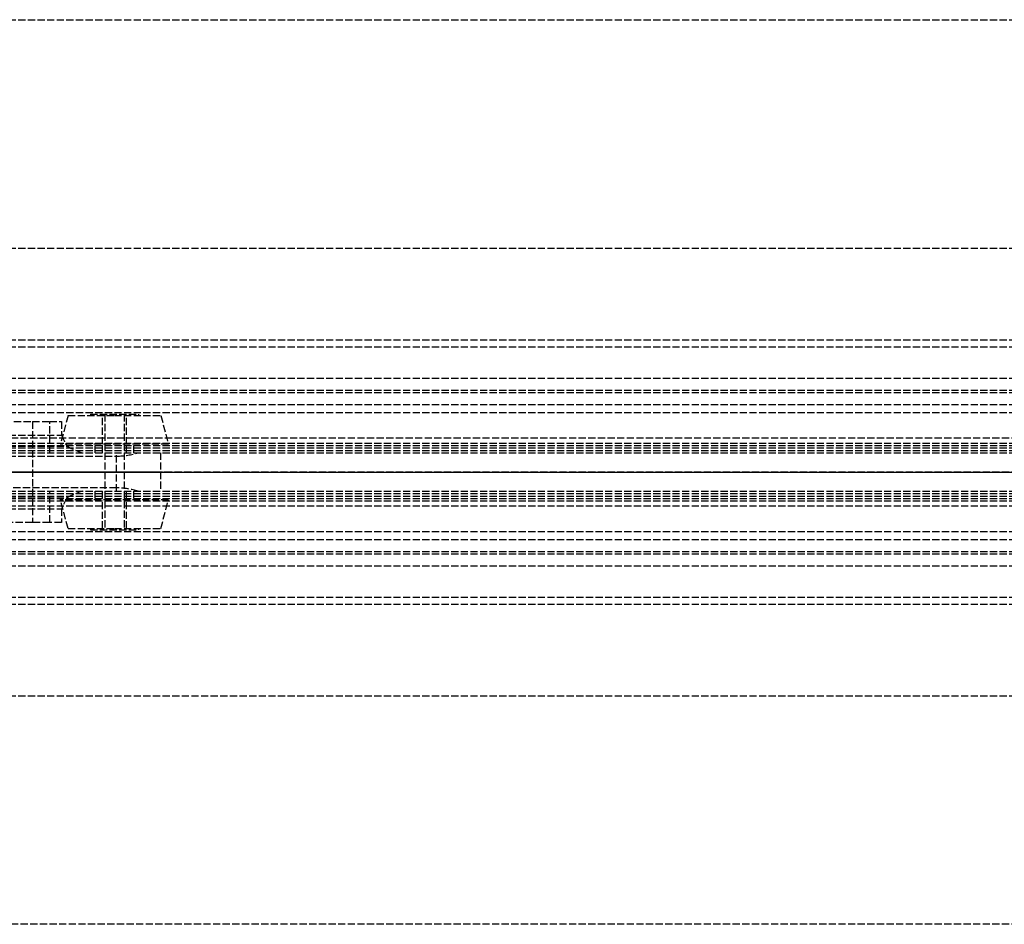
# Model space of a CAD drawing. Header units: millimetres. Extents: x 0 to 2080, y -94 to 94.
# Tile 11 of 13: x 402 to 607, y -94 to 94. Entities that reach past the tile are written whole.
import ezdxf

# ---------------------------------------------------------------- set-up
doc = ezdxf.new("R2010")
doc.units = ezdxf.units.MM
doc.header["$LTSCALE"] = 10
doc.linetypes.add('ALLCAD_Strich', pattern=[0.2, 0.15, -0.05])
doc.layers.add('BESCH_KONT_sich_schn_ansi_2d', color=40, linetype='Continuous')
doc.layers.add('BESCH_KONT_sich_schn_grun_2d', color=10, linetype='Continuous')

msp = doc.modelspace()

# ---------------------------------------------------------------- linework, layer by layer
at = {"layer": 'BESCH_KONT_sich_schn_ansi_2d', "linetype": 'ALLCAD_Strich'}
for p, q in [((0, 0, 2368), (2080, 0, 2368)), ((2080, 0, 2418), (0, 0, 2418)), ((0, 0, 2321.5), (980, 0, 2321.5)), ((2050, 0, 2361.5), (0, 0, 2361.5)), ((2050, 0, 2362), (0, 0, 2362)), ((0, 0, 2359), (2050, 0, 2359)), ((0, 0, 2359.5), (2050, 0, 2359.5)), ((0, 0, 2353), (2050, 0, 2353)), ((0, 0, 2324), (2050, 0, 2324)), ((2050, 0, 2325.5), (0, 0, 2325.5)), ((0, 0, 2352.5), (2050, 0, 2352.5)), ((0, 0, 2326.5), (2050, 0, 2326.5)), ((0, 0, 2322), (2050, 0, 2322)), ((0, 0, 2355), (2050, 0, 2355)), ((0, 0, 2350.5), (2050, 0, 2350.5)), ((0, 0, 2350), (2050, 0, 2350)), ((978, 0, 9), (2, 0, 9)), ((114, 0, 2326.8), (411.02, 0, 2326.8)), ((114, 0, 2325.48), (412.1, 0, 2325.48)), ((422.45, 0, 2321.7), (114, 0, 2321.7)), ((157, 0, 2294), (867, 0, 2294)), ((404.95, 0, 2340.3), (391.1, 0, 2343.7)), ((408.54, 0, 2340.3), (404.95, 0, 2340.3)), ((408.54, 0, 2334.5), (408.54, 0, 2340.3)), ((408.54, 0, 2340.3), (422.45, 0, 2340.3)), ((415.33, 0, 2322.96), (426.93, 0, 2322.96)), ((426.93, 0, 2322.96), (415.33, 0, 2322.96))]:
    msp.add_line(p, q, dxfattribs=at)
at = {"layer": 'BESCH_KONT_sich_schn_ansi_2d', "linetype": 'ALLCAD_Strich', "extrusion": (0, 1, 0)}
for radius in [11.25, 2]:
    msp.add_circle((-422, 2335.5), radius, dxfattribs=at)
at = {"layer": 'BESCH_KONT_sich_schn_ansi_2d', "linetype": 'ALLCAD_Strich', "extrusion": (0, -1, 0)}
for radius in [9.64, 5, 4, 2.5]:
    msp.add_circle((422, 2335.5), radius, dxfattribs=at)
at = {"layer": 'BESCH_KONT_sich_schn_ansi_2d', "linetype": 'ALLCAD_Strich', "extrusion": (0, 1, 0)}
for centre, radius, start, end in [((-421.75, 2334.5), 13.21, 324.3334, 0), ((-421.75, 2334.5), 13.21, 316.9529, 324.3334), ((-421.75, 2334.5), 13.21, 299.1028, 316.9529), ((-422.25, 2331), 9.3, 91.2455, 239.8345), ((-422.25, 2331), 9.3, 239.8345, 268.7545)]:
    msp.add_arc(centre, radius, start, end, dxfattribs=at)
at = {"layer": 'BESCH_KONT_sich_schn_grun_2d', "linetype": 'ALLCAD_Strich'}
for p, q in [((0, 94), (2080, 94)), ((0, 46.5), (2080, 46.5)), ((0, 27.5), (2080, 27.5)), ((0, 27.5), (2050, 27.5)), ((0, 26), (2050, 26)), ((0, 19.5), (2050, 19.5)), ((0, 17), (2050, 17)), ((0, 16.5), (2050, 16.5)), ((0, 14), (2050, 14)), ((0, 12.38), (2050, 12.38)), ((391.1, 10.5), (404.95, 10.5)), ((404.95, 10.5), (408.54, 10.5)), ((404.95, 10.5), (404.95, -10.5)), ((408.54, 10.5), (411.02, 10.5)), ((408.54, 4), (408.54, 10.5)), ((412.36, 11.75), (410.75, 5.75)), ((411.02, 10.5), (411.02, 7.63)), ((412.36, 11.75), (422, 11.75)), ((417, 12), (427, 12)), ((417, 12), (417, 11.75)), ((419.5, 5.75), (419.5, 11.75)), ((420, 12), (420, -12)), ((422, 11.75), (431.64, 11.75)), ((424, 12), (424, -12)), ((424.5, 5.75), (424.5, 11.75)), ((427, 12), (427, 11.75)), ((431.64, 11.75), (433.25, 5.75)), ((2050, 7), (0, 7)), ((114, 7.63), (411.02, 7.63)), ((0, 4.5), (2050, 4.5)), ((0.02, 5.5), (2050, 5.5)), ((2, 5), (1022, 5)), ((114, 5.4), (412.1, 5.4)), ((236, 6), (2050, 6)), ((433.25, 5.75), (410.75, 5.75)), ((418, 4), (418, 5.5)), ((419.5, 4), (419.5, 5.5)), ((424.5, 4), (424.5, 5.5)), ((426, 4), (426, 5.5)), ((0, 4), (2050, 4)), ((114, 3.3), (422.45, 3.3)), ((420, 4), (420, -4)), ((422.45, -4), (422.45, 4)), ((424, 4), (424, -4)), ((431.55, 4), (431.55, -4)), ((0, -4), (2050, -4)), ((422.45, -3.3), (114, -3.3)), ((408.54, -10.5), (408.54, -4)), ((418, -5.5), (418, -4)), ((419.5, -5.5), (419.5, -4)), ((424.5, -5.5), (424.5, -4)), ((426, -5.5), (426, -4)), ((0, -4.5), (2050, -4.5)), ((0, -5.5), (2050, -5.5)), ((2, -5), (1022, -5)), ((114, -5.4), (412.1, -5.4)), ((236, -6), (2050, -6)), ((433.25, -5.75), (410.75, -5.75)), ((412.36, -11.75), (410.75, -5.75)), ((419.5, -11.75), (419.5, -5.75)), ((424.5, -11.75), (424.5, -5.75)), ((431.64, -11.75), (433.25, -5.75)), ((0, -7), (2050, -7)), ((114, -7.63), (411.02, -7.63)), ((411.02, -7.63), (411.02, -10.5)), ((404.95, -10.5), (391.1, -10.5)), ((408.54, -10.5), (404.95, -10.5)), ((411.02, -10.5), (408.54, -10.5)), ((412.36, -11.75), (422, -11.75)), ((417, -11.75), (417, -12)), ((417, -12), (427, -12)), ((422, -11.75), (431.64, -11.75)), ((427, -11.75), (427, -12)), ((0, -12.38), (2050, -12.38)), ((0, -14), (2050, -14)), ((0, -16.5), (2050, -16.5)), ((0, -17), (2050, -17)), ((0, -19.5), (2050, -19.5)), ((0, -26), (2050, -26)), ((0, -27.5), (2050, -27.5)), ((0, -27.5), (2080, -27.5)), ((0, -46.5), (2080, -46.5)), ((2080, -94), (0, -94))]:
    msp.add_line(p, q, dxfattribs=at)
for centre, major_axis, ratio, start_param, end_param in [((421.75, 20.71), (0, -22.42), 0.589095, -0.948296, -0.819482), ((421.75, 10.4), (13.21, 0), 0.554262, -2.390278, -2.078736), ((422.25, 8.46), (-9.3, 0), 0.554262, -4.690651, -4.185902), ((421.75, -10.4), (-13.21, 0), 0.554262, -1.062856, -0.751314), ((422.25, -8.46), (9.3, 0), 0.554262, 1.044309, 1.549058), ((421.75, -20.71), (0, 22.42), 0.589095, 0.819482, 0.948296)]:
    msp.add_ellipse(centre, major_axis=major_axis, ratio=ratio, start_param=start_param, end_param=end_param, dxfattribs=at)

doc.saveas('drawing.dxf')
